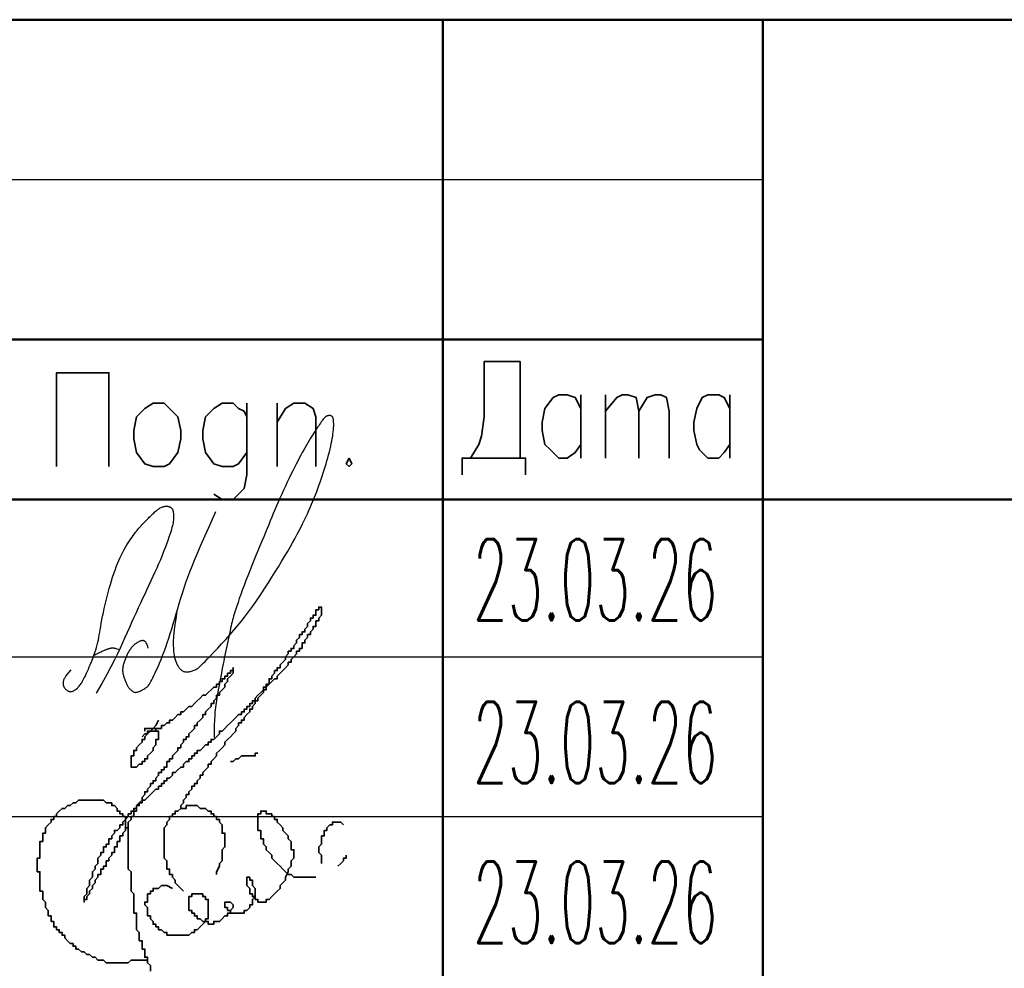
# Model space of a CAD drawing. Extents: x -410 to 10, y 10 to 307.
# Tile 4 of 9: x -345 to -315, y 28 to 57. Entities that reach past the tile are written whole.
import ezdxf

# ---------------------------------------------------------------- set-up
doc = ezdxf.new("R2010")
doc.units = 0
doc.layers.get('0').update_dxf_attribs({"lineweight": 25})
doc.styles.add('simplex.shx', font='simplex.shx', dxfattribs={"width": 0.9, "height": 2})

# ---------------------------------------------------------------- blocks, each defined once
blk = doc.blocks.new('абросимов')
at = {"color": 162, "lineweight": 25}
for points in [[(-760.731, -527.911), (-760.766, -528.141), (-760.793, -528.326), (-760.813, -528.472), (-760.827, -528.586), (-760.836, -528.673), (-760.841, -528.74), (-760.844, -528.794), (-760.845, -528.842), (-760.845, -528.887), (-760.845, -528.933), (-760.844, -528.977), (-760.843, -529.021), (-760.84, -529.064), (-760.838, -529.105), (-760.835, -529.146), (-760.83, -529.184), (-760.826, -529.222), (-760.82, -529.257), (-760.814, -529.292), (-760.807, -529.325), (-760.799, -529.357), (-760.791, -529.388), (-760.781, -529.418), (-760.771, -529.448), (-760.76, -529.477), (-760.748, -529.505), (-760.736, -529.532), (-760.722, -529.558), (-760.709, -529.584), (-760.694, -529.607), (-760.679, -529.63), (-760.664, -529.65), (-760.648, -529.669), (-760.631, -529.686), (-760.615, -529.702), (-760.598, -529.715), (-760.58, -529.727), (-760.563, -529.738), (-760.545, -529.747), (-760.527, -529.755), (-760.509, -529.761), (-760.491, -529.766), (-760.472, -529.769), (-760.453, -529.772), (-760.433, -529.772), (-760.411, -529.772), (-760.389, -529.77), (-760.365, -529.767), (-760.34, -529.763), (-760.314, -529.757), (-760.286, -529.751), (-760.258, -529.742), (-760.23, -529.733), (-760.202, -529.722), (-760.175, -529.71), (-760.148, -529.697), (-760.122, -529.682), (-760.095, -529.664), (-760.064, -529.641), (-760.029, -529.61), (-759.986, -529.57), (-759.934, -529.518), (-759.87, -529.453), (-759.793, -529.373), (-759.701, -529.276), (-759.596, -529.165), (-759.482, -529.042), (-759.361, -528.91), (-759.237, -528.773), (-759.112, -528.633), (-758.99, -528.493), (-758.873, -528.355), (-758.764, -528.223), (-758.662, -528.096), (-758.566, -527.97), (-758.473, -527.845), (-758.383, -527.72), (-758.294, -527.591), (-758.204, -527.458), (-758.112, -527.318), (-758.016, -527.171), (-757.917, -527.018), (-757.817, -526.861), (-757.717, -526.702), (-757.618, -526.543), (-757.522, -526.385), (-757.43, -526.232), (-757.342, -526.084), (-757.261, -525.944), (-757.186, -525.811), (-757.116, -525.685), (-757.051, -525.564), (-756.99, -525.448), (-756.933, -525.336), (-756.879, -525.228), (-756.827, -525.123), (-756.778, -525.02), (-756.731, -524.918), (-756.685, -524.819), (-756.641, -524.72), (-756.599, -524.623), (-756.558, -524.526), (-756.519, -524.43), (-756.481, -524.334), (-756.444, -524.238), (-756.409, -524.142), (-756.374, -524.047), (-756.34, -523.951), (-756.307, -523.856), (-756.276, -523.76), (-756.245, -523.665), (-756.214, -523.57), (-756.185, -523.476), (-756.156, -523.382), (-756.129, -523.289), (-756.103, -523.197), (-756.078, -523.106), (-756.055, -523.018), (-756.033, -522.931), (-756.013, -522.846), (-755.996, -522.764), (-755.98, -522.684), (-755.966, -522.608), (-755.954, -522.535), (-755.945, -522.466), (-755.937, -522.4), (-755.93, -522.339), (-755.926, -522.283), (-755.923, -522.232), (-755.922, -522.185), (-755.923, -522.144), (-755.924, -522.106), (-755.927, -522.073), (-755.93, -522.044), (-755.934, -522.018), (-755.938, -521.997), (-755.943, -521.979), (-755.948, -521.964), (-755.954, -521.952), (-755.959, -521.942), (-755.965, -521.934), (-755.971, -521.928), (-755.977, -521.923), (-755.983, -521.919), (-755.989, -521.916), (-755.996, -521.913), (-756.003, -521.91), (-756.009, -521.908), (-756.016, -521.906), (-756.023, -521.904), (-756.031, -521.903), (-756.038, -521.902), (-756.046, -521.901), (-756.054, -521.901), (-756.062, -521.901), (-756.07, -521.902), (-756.079, -521.903), (-756.087, -521.904), (-756.096, -521.906), (-756.105, -521.908), (-756.114, -521.911), (-756.123, -521.914), (-756.132, -521.917), (-756.141, -521.922), (-756.15, -521.926), (-756.16, -521.932), (-756.169, -521.938), (-756.178, -521.945), (-756.187, -521.952), (-756.197, -521.961), (-756.207, -521.971), (-756.218, -521.984), (-756.231, -521.999), (-756.246, -522.017), (-756.262, -522.039), (-756.281, -522.066), (-756.303, -522.096), (-756.327, -522.132), (-756.354, -522.171), (-756.383, -522.214), (-756.415, -522.26), (-756.447, -522.31), (-756.482, -522.363), (-756.518, -522.419), (-756.555, -522.477), (-756.593, -522.537), (-756.632, -522.6), (-756.673, -522.666), (-756.714, -522.735), (-756.756, -522.806), (-756.799, -522.881), (-756.843, -522.958), (-756.888, -523.038), (-756.933, -523.122), (-756.98, -523.21), (-757.028, -523.301), (-757.077, -523.396), (-757.127, -523.496), (-757.18, -523.601), (-757.234, -523.71), (-757.289, -523.825), (-757.346, -523.943), (-757.404, -524.065), (-757.462, -524.188), (-757.519, -524.312), (-757.575, -524.436), (-757.63, -524.558), (-757.682, -524.678), (-757.731, -524.795), (-757.779, -524.91), (-757.825, -525.023), (-757.871, -525.137), (-757.918, -525.253), (-757.965, -525.372), (-758.015, -525.496), (-758.069, -525.625), (-758.125, -525.762), (-758.185, -525.904), (-758.247, -526.051), (-758.31, -526.202), (-758.375, -526.356), (-758.438, -526.51), (-758.501, -526.665), (-758.562, -526.818), (-758.62, -526.969), (-758.675, -527.117), (-758.727, -527.259), (-758.775, -527.395), (-758.819, -527.522), (-758.859, -527.641), (-758.895, -527.749), (-758.927, -527.844), (-758.953, -527.927), (-758.975, -527.999), (-758.994, -528.063), (-759.011, -528.121), (-759.026, -528.178), (-759.04, -528.234), (-759.054, -528.294), (-759.069, -528.36), (-759.086, -528.433), (-759.103, -528.514), (-759.122, -528.601), (-759.142, -528.692), (-759.162, -528.787), (-759.183, -528.883), (-759.203, -528.979), (-759.223, -529.074), (-759.242, -529.167), (-759.26, -529.258), (-759.279, -529.348), (-759.297, -529.439), (-759.315, -529.529), (-759.333, -529.621), (-759.351, -529.715), (-759.37, -529.812), (-759.389, -529.912), (-759.409, -530.016), (-759.429, -530.121), (-759.449, -530.228), (-759.469, -530.337), (-759.488, -530.445), (-759.506, -530.554), (-759.523, -530.661), (-759.538, -530.768), (-759.552, -530.876), (-759.565, -530.991), (-759.575, -531.115), (-759.584, -531.252), (-759.59, -531.406), (-759.594, -531.581), (-759.595, -531.781)], [(-763.986, -529.708), (-764.049, -529.782), (-764.1, -529.844), (-764.138, -529.895), (-764.166, -529.937), (-764.187, -529.972), (-764.2, -530), (-764.209, -530.024), (-764.215, -530.045), (-764.22, -530.065), (-764.223, -530.084), (-764.225, -530.101), (-764.226, -530.118), (-764.226, -530.134), (-764.225, -530.149), (-764.223, -530.164), (-764.22, -530.178), (-764.216, -530.192), (-764.211, -530.206), (-764.206, -530.22), (-764.199, -530.234), (-764.192, -530.247), (-764.184, -530.26), (-764.174, -530.273), (-764.164, -530.286), (-764.152, -530.299), (-764.14, -530.311), (-764.126, -530.323), (-764.112, -530.333), (-764.098, -530.344), (-764.083, -530.353), (-764.067, -530.361), (-764.051, -530.367), (-764.035, -530.372), (-764.018, -530.376), (-764.002, -530.378), (-763.985, -530.378), (-763.967, -530.376), (-763.949, -530.372), (-763.931, -530.366), (-763.911, -530.358), (-763.892, -530.348), (-763.872, -530.335), (-763.851, -530.321), (-763.83, -530.305), (-763.81, -530.287), (-763.789, -530.268), (-763.769, -530.248), (-763.749, -530.228), (-763.73, -530.206), (-763.711, -530.184), (-763.693, -530.16), (-763.674, -530.133), (-763.656, -530.105), (-763.637, -530.074), (-763.617, -530.039), (-763.596, -530), (-763.575, -529.958), (-763.552, -529.911), (-763.528, -529.86), (-763.504, -529.806), (-763.478, -529.748), (-763.451, -529.686), (-763.424, -529.621), (-763.396, -529.553), (-763.367, -529.481), (-763.337, -529.407), (-763.308, -529.331), (-763.279, -529.253), (-763.252, -529.175), (-763.225, -529.096), (-763.201, -529.018), (-763.18, -528.94), (-763.161, -528.864), (-763.144, -528.788), (-763.129, -528.712), (-763.115, -528.633), (-763.101, -528.551), (-763.086, -528.465), (-763.071, -528.374), (-763.053, -528.277), (-763.034, -528.172), (-763.012, -528.06), (-762.987, -527.944), (-762.961, -527.824), (-762.933, -527.701), (-762.904, -527.577), (-762.873, -527.452), (-762.842, -527.329), (-762.809, -527.208), (-762.776, -527.089), (-762.742, -526.973), (-762.706, -526.861), (-762.67, -526.751), (-762.633, -526.645), (-762.595, -526.543), (-762.556, -526.445), (-762.516, -526.35), (-762.475, -526.261), (-762.433, -526.175), (-762.391, -526.093), (-762.35, -526.016), (-762.308, -525.942), (-762.267, -525.872), (-762.227, -525.807), (-762.187, -525.745), (-762.149, -525.687), (-762.111, -525.632), (-762.074, -525.581), (-762.038, -525.532), (-762.002, -525.486), (-761.967, -525.442), (-761.933, -525.4), (-761.898, -525.36), (-761.864, -525.321), (-761.831, -525.284), (-761.798, -525.248), (-761.765, -525.213), (-761.733, -525.179), (-761.701, -525.147), (-761.67, -525.115), (-761.64, -525.084), (-761.61, -525.054), (-761.581, -525.025), (-761.552, -524.996), (-761.524, -524.969), (-761.497, -524.943), (-761.471, -524.918), (-761.446, -524.894), (-761.422, -524.872), (-761.398, -524.851), (-761.375, -524.831), (-761.352, -524.812), (-761.33, -524.795), (-761.308, -524.779), (-761.286, -524.764), (-761.265, -524.751), (-761.243, -524.738), (-761.221, -524.727), (-761.199, -524.717), (-761.177, -524.708), (-761.156, -524.701), (-761.135, -524.694), (-761.115, -524.69), (-761.096, -524.686), (-761.077, -524.684), (-761.059, -524.683), (-761.043, -524.683), (-761.026, -524.684), (-761.011, -524.686), (-760.996, -524.689), (-760.982, -524.694), (-760.968, -524.699), (-760.954, -524.704), (-760.941, -524.711), (-760.929, -524.718), (-760.918, -524.726), (-760.907, -524.735), (-760.897, -524.744), (-760.887, -524.755), (-760.879, -524.766), (-760.872, -524.779), (-760.866, -524.792), (-760.86, -524.806), (-760.856, -524.822), (-760.852, -524.838), (-760.848, -524.856), (-760.845, -524.875), (-760.843, -524.896), (-760.841, -524.918), (-760.839, -524.941), (-760.838, -524.967), (-760.837, -524.993), (-760.837, -525.022), (-760.838, -525.052), (-760.84, -525.084), (-760.843, -525.118), (-760.847, -525.154), (-760.853, -525.193), (-760.861, -525.236), (-760.872, -525.285), (-760.885, -525.339), (-760.902, -525.401), (-760.923, -525.471), (-760.949, -525.551), (-760.979, -525.64), (-761.014, -525.739), (-761.053, -525.846), (-761.095, -525.96), (-761.141, -526.079), (-761.19, -526.202), (-761.242, -526.328), (-761.296, -526.456), (-761.352, -526.585), (-761.41, -526.714), (-761.469, -526.845), (-761.53, -526.976), (-761.592, -527.109), (-761.656, -527.244), (-761.72, -527.382), (-761.785, -527.521), (-761.852, -527.663), (-761.918, -527.808), (-761.986, -527.955), (-762.054, -528.104), (-762.122, -528.255), (-762.191, -528.408), (-762.26, -528.562), (-762.33, -528.718), (-762.401, -528.876), (-762.475, -529.04), (-762.557, -529.215), (-762.651, -529.406), (-762.759, -529.618), (-762.885, -529.855), (-763.034, -530.124), (-763.208, -530.427)], [(-761.614, -529.045), (-761.63, -528.99), (-761.645, -528.945), (-761.659, -528.91), (-761.673, -528.883), (-761.686, -528.863), (-761.698, -528.848), (-761.71, -528.838), (-761.721, -528.83), (-761.732, -528.824), (-761.742, -528.82), (-761.752, -528.816), (-761.763, -528.814), (-761.773, -528.812), (-761.784, -528.812), (-761.795, -528.812), (-761.806, -528.814), (-761.818, -528.815), (-761.83, -528.818), (-761.844, -528.821), (-761.858, -528.825), (-761.873, -528.831), (-761.889, -528.838), (-761.907, -528.847), (-761.925, -528.857), (-761.945, -528.869), (-761.965, -528.883), (-761.987, -528.898), (-762.009, -528.915), (-762.031, -528.933), (-762.053, -528.952), (-762.074, -528.972), (-762.095, -528.993), (-762.115, -529.015), (-762.134, -529.037), (-762.152, -529.06), (-762.17, -529.084), (-762.186, -529.108), (-762.202, -529.132), (-762.217, -529.157), (-762.231, -529.182), (-762.245, -529.207), (-762.258, -529.233), (-762.27, -529.258), (-762.282, -529.284), (-762.294, -529.311), (-762.305, -529.337), (-762.315, -529.364), (-762.326, -529.391), (-762.336, -529.419), (-762.346, -529.447), (-762.355, -529.475), (-762.364, -529.503), (-762.372, -529.531), (-762.379, -529.559), (-762.385, -529.586), (-762.39, -529.613), (-762.394, -529.64), (-762.397, -529.666), (-762.399, -529.693), (-762.399, -529.718), (-762.399, -529.744), (-762.397, -529.77), (-762.394, -529.796), (-762.389, -529.822), (-762.383, -529.848), (-762.376, -529.874), (-762.369, -529.901), (-762.36, -529.927), (-762.351, -529.954), (-762.342, -529.98), (-762.332, -530.006), (-762.322, -530.032), (-762.312, -530.058), (-762.303, -530.084), (-762.293, -530.109), (-762.283, -530.133), (-762.273, -530.156), (-762.263, -530.178), (-762.253, -530.198), (-762.243, -530.217), (-762.232, -530.234), (-762.221, -530.25), (-762.209, -530.265), (-762.197, -530.278), (-762.185, -530.291), (-762.173, -530.302), (-762.161, -530.314), (-762.148, -530.325), (-762.136, -530.336), (-762.123, -530.347), (-762.11, -530.358), (-762.097, -530.367), (-762.083, -530.376), (-762.069, -530.384), (-762.055, -530.391), (-762.04, -530.396), (-762.025, -530.399), (-762.009, -530.401), (-761.993, -530.4), (-761.975, -530.398), (-761.956, -530.394), (-761.935, -530.388), (-761.912, -530.381), (-761.888, -530.371), (-761.861, -530.359), (-761.833, -530.346), (-761.804, -530.331), (-761.775, -530.316), (-761.746, -530.299), (-761.719, -530.283), (-761.693, -530.266), (-761.669, -530.249), (-761.649, -530.233), (-761.631, -530.216), (-761.613, -530.197), (-761.596, -530.174), (-761.578, -530.146), (-761.558, -530.111), (-761.535, -530.069), (-761.508, -530.018), (-761.476, -529.956), (-761.44, -529.883), (-761.401, -529.802), (-761.358, -529.711), (-761.313, -529.613), (-761.267, -529.506), (-761.219, -529.392), (-761.172, -529.272), (-761.125, -529.146), (-761.078, -529.015), (-761.031, -528.878), (-760.985, -528.737), (-760.939, -528.593), (-760.893, -528.445), (-760.847, -528.294), (-760.801, -528.14), (-760.755, -527.985), (-760.709, -527.829), (-760.662, -527.67), (-760.613, -527.511), (-760.563, -527.351), (-760.511, -527.189), (-760.456, -527.028), (-760.399, -526.866), (-760.338, -526.702), (-760.27, -526.53), (-760.193, -526.34), (-760.102, -526.126), (-759.995, -525.877), (-759.868, -525.586), (-759.717, -525.245), (-759.54, -524.845)], [(-763.276, -529.255), (-763.222, -529.229), (-763.173, -529.206), (-763.131, -529.186), (-763.093, -529.168), (-763.06, -529.153), (-763.031, -529.139), (-763.005, -529.127), (-762.981, -529.116), (-762.958, -529.107), (-762.938, -529.098), (-762.918, -529.09), (-762.9, -529.082), (-762.883, -529.076), (-762.866, -529.07), (-762.85, -529.064), (-762.834, -529.059), (-762.818, -529.054), (-762.803, -529.05), (-762.787, -529.046), (-762.772, -529.043), (-762.756, -529.04), (-762.74, -529.038), (-762.724, -529.036), (-762.708, -529.035), (-762.692, -529.035), (-762.674, -529.037), (-762.654, -529.039), (-762.632, -529.044), (-762.606, -529.052), (-762.576, -529.062), (-762.54, -529.076), (-762.498, -529.094)]]:
    blk.add_lwpolyline(points, dxfattribs=at)

msp = doc.modelspace()

# ---------------------------------------------------------------- linework, layer by layer
at = {"color": 7, "lineweight": 50, "flags": 128}
for points in [[(-386.017, 57.307), (-205, 57.307)], [(-332.254, 18.106), (-332.254, 57.307)], [(-322.433, 57.307), (-322.433, 18.106)], [(-386.017, 47.485), (-322.433, 47.485)], [(-386.017, 42.575), (-322.433, 42.575)], [(-322.433, 42.575), (-205, 42.575)]]:
    msp.add_lwpolyline(points, dxfattribs=at)
at = {"color": 7, "lineweight": 25, "flags": 128}
for points in [[(-386.017, 52.396), (-322.433, 52.396)], [(-386.017, 37.749), (-322.433, 37.749)], [(-386.017, 32.838), (-322.433, 32.838)]]:
    msp.add_lwpolyline(points, dxfattribs=at)
at = {"color": 7, "lineweight": 35, "flags": 128}
for points in [[(-331.407, 43.845), (-331.153, 44.268), (-331.069, 44.522), (-330.984, 45.115), (-330.984, 46.808), (-329.883, 46.808), (-329.883, 43.845)], [(-344.107, 43.591), (-344.107, 46.469), (-342.499, 46.469), (-342.499, 43.591)], [(-328.021, 44.268), (-328.19, 44.014), (-328.444, 43.845), (-328.698, 43.845), (-328.867, 44.014), (-328.952, 44.099), (-329.121, 44.268), (-329.206, 44.691), (-329.206, 44.945), (-329.121, 45.369), (-328.867, 45.707), (-328.698, 45.792), (-328.444, 45.792), (-328.19, 45.707), (-328.021, 45.369)], [(-328.021, 45.792), (-328.021, 43.845)], [(-327.259, 45.792), (-327.259, 43.845)], [(-327.259, 45.284), (-326.92, 45.707), (-326.751, 45.792), (-326.581, 45.792), (-326.327, 45.707), (-326.243, 45.284), (-326.243, 43.845)], [(-326.243, 45.284), (-325.989, 45.707), (-325.735, 45.792), (-325.565, 45.792), (-325.396, 45.707), (-325.311, 45.284), (-325.311, 43.845)], [(-323.449, 44.268), (-323.618, 44.014), (-323.787, 43.845), (-324.126, 43.845), (-324.295, 44.014), (-324.38, 44.099), (-324.465, 44.268), (-324.549, 44.691), (-324.549, 44.945), (-324.465, 45.369), (-324.295, 45.707), (-324.126, 45.792), (-323.787, 45.792), (-323.618, 45.707), (-323.449, 45.369)], [(-323.449, 45.792), (-323.449, 43.845)], [(-341.144, 45.538), (-340.805, 45.538), (-340.636, 45.369), (-340.382, 45.115), (-340.297, 44.691), (-340.297, 44.437), (-340.382, 44.014), (-340.636, 43.675), (-340.805, 43.591), (-341.144, 43.591), (-341.398, 43.675), (-341.652, 44.014), (-341.737, 44.437), (-341.737, 44.691), (-341.652, 45.115), (-341.398, 45.369), (-341.144, 45.538)], [(-338.265, 45.115), (-338.35, 45.284), (-338.519, 45.369), (-338.689, 45.538), (-339.027, 45.538), (-339.281, 45.369), (-339.535, 45.115), (-339.62, 44.691), (-339.62, 44.437), (-339.535, 44.014), (-339.281, 43.675), (-339.027, 43.591), (-338.689, 43.591), (-338.519, 43.675), (-338.265, 44.014)], [(-338.265, 45.538), (-338.265, 43.337), (-338.35, 42.913), (-338.519, 42.744), (-338.689, 42.575), (-339.027, 42.575), (-339.281, 42.744)], [(-337.334, 45.538), (-337.334, 43.591)], [(-337.334, 44.945), (-337.08, 45.369), (-336.826, 45.538), (-336.487, 45.538), (-336.233, 45.369), (-336.149, 45.115), (-336.149, 43.591)], [(-335.133, 43.845), (-335.217, 43.675), (-335.133, 43.591), (-335.048, 43.675), (-335.133, 43.845)], [(-329.714, 43.337), (-329.714, 43.845), (-331.661, 43.845), (-331.661, 43.337)], [(-342.922, 31.314), (-342.837, 31.399), (-342.837, 31.483), (-342.837, 31.568), (-342.753, 31.653), (-342.753, 31.737), (-342.668, 31.737), (-342.668, 31.822), (-342.668, 31.907), (-342.583, 31.907), (-342.583, 31.991), (-342.499, 31.991), (-342.499, 32.076), (-342.499, 32.161), (-342.414, 32.161), (-342.414, 32.245), (-342.329, 32.33), (-342.329, 32.415), (-342.245, 32.415), (-342.16, 32.499), (-342.16, 32.584), (-342.075, 32.584), (-342.075, 32.669), (-341.991, 32.753), (-341.906, 32.838), (-341.906, 32.923), (-341.821, 32.923), (-341.821, 33.007), (-341.737, 33.007), (-341.737, 33.092), (-341.652, 33.092), (-341.652, 33.177), (-341.567, 33.177), (-341.567, 33.261), (-341.483, 33.261), (-341.483, 33.346), (-341.398, 33.346), (-341.313, 33.431), (-341.229, 33.515), (-341.144, 33.6), (-341.059, 33.685), (-340.975, 33.685), (-340.975, 33.769), (-340.89, 33.769), (-340.89, 33.854), (-340.805, 33.854), (-340.805, 33.939), (-340.721, 33.939), (-340.721, 34.023), (-340.636, 34.023), (-340.551, 34.108), (-340.551, 34.193), (-340.467, 34.193), (-340.382, 34.277), (-340.297, 34.362), (-340.213, 34.362), (-340.213, 34.447), (-340.128, 34.531), (-340.043, 34.531), (-340.043, 34.616), (-339.959, 34.616), (-339.959, 34.701), (-339.874, 34.701), (-339.874, 34.785), (-339.789, 34.785), (-339.789, 34.87), (-339.705, 34.87), (-339.62, 34.955), (-339.535, 35.039), (-339.451, 35.039), (-339.451, 35.124), (-339.366, 35.124), (-339.366, 35.209), (-339.281, 35.209), (-339.197, 35.293), (-339.112, 35.378), (-339.112, 35.463), (-339.027, 35.463), (-338.943, 35.547), (-338.858, 35.632), (-338.773, 35.717), (-338.689, 35.801), (-338.604, 35.886), (-338.519, 35.971), (-338.435, 35.971), (-338.435, 36.055), (-338.35, 36.055), (-338.35, 36.14), (-338.265, 36.14), (-338.265, 36.225), (-338.181, 36.225), (-338.181, 36.309), (-338.096, 36.309), (-338.096, 36.394), (-338.011, 36.394), (-338.011, 36.479), (-337.927, 36.563), (-337.842, 36.648), (-337.757, 36.733), (-337.757, 36.817), (-337.673, 36.817), (-337.588, 36.902), (-337.503, 36.987), (-337.419, 37.071), (-337.334, 37.071), (-337.334, 37.156), (-337.249, 37.241), (-337.165, 37.325), (-337.08, 37.41), (-336.995, 37.495), (-336.995, 37.579), (-336.911, 37.579), (-336.911, 37.664), (-336.826, 37.749), (-336.741, 37.833), (-336.741, 37.918), (-336.657, 37.918), (-336.657, 38.003), (-336.572, 38.003), (-336.572, 38.087), (-336.572, 38.172), (-336.487, 38.172), (-336.487, 38.257), (-336.403, 38.341), (-336.403, 38.426), (-336.318, 38.426), (-336.318, 38.511), (-336.233, 38.595), (-336.233, 38.68), (-336.149, 38.68), (-336.149, 38.765), (-336.149, 38.849), (-336.064, 38.849), (-336.064, 38.934), (-335.979, 39.019), (-335.979, 39.103), (-335.979, 39.188), (-335.979, 39.273), (-336.064, 39.273), (-336.064, 39.188), (-336.149, 39.188), (-336.149, 39.103), (-336.149, 39.019), (-336.233, 39.019), (-336.233, 38.934), (-336.318, 38.934), (-336.318, 38.849), (-336.403, 38.765), (-336.403, 38.68), (-336.487, 38.595), (-336.487, 38.511), (-336.572, 38.511), (-336.572, 38.426), (-336.657, 38.426), (-336.657, 38.341), (-336.741, 38.257), (-336.741, 38.172), (-336.826, 38.087), (-336.826, 38.003), (-336.911, 38.003), (-336.911, 37.918)], [(-336.911, 37.918), (-336.995, 37.918), (-336.995, 37.833), (-337.08, 37.749), (-337.08, 37.664), (-337.165, 37.579), (-337.249, 37.495), (-337.249, 37.41), (-337.334, 37.41), (-337.334, 37.325), (-337.419, 37.325), (-337.419, 37.241), (-337.503, 37.156), (-337.503, 37.071), (-337.588, 37.071), (-337.588, 36.987), (-337.588, 36.902), (-337.673, 36.902), (-337.673, 36.817), (-337.673, 36.733), (-337.757, 36.733), (-337.757, 36.648), (-337.842, 36.563), (-337.927, 36.479), (-337.927, 36.394), (-338.011, 36.394), (-338.011, 36.309), (-338.096, 36.225), (-338.096, 36.14), (-338.181, 36.14), (-338.181, 36.055), (-338.265, 35.971), (-338.35, 35.886), (-338.35, 35.801), (-338.435, 35.801), (-338.435, 35.717), (-338.519, 35.717), (-338.519, 35.632), (-338.604, 35.547), (-338.604, 35.463), (-338.689, 35.378), (-338.773, 35.293), (-338.858, 35.209), (-338.943, 35.124), (-338.943, 35.039), (-339.027, 34.955), (-339.112, 34.87), (-339.197, 34.785), (-339.197, 34.701), (-339.281, 34.616), (-339.366, 34.531), (-339.366, 34.447), (-339.451, 34.447), (-339.451, 34.362), (-339.535, 34.277), (-339.62, 34.193), (-339.62, 34.108), (-339.705, 34.108), (-339.705, 34.023), (-339.789, 33.939), (-339.789, 33.854), (-339.874, 33.854), (-339.874, 33.769), (-339.959, 33.769), (-339.959, 33.685), (-340.043, 33.6), (-340.043, 33.515), (-340.128, 33.515), (-340.128, 33.431), (-340.213, 33.346), (-340.213, 33.261), (-340.297, 33.177), (-340.297, 33.092)], [(-341.483, 35.293), (-341.398, 35.378), (-341.313, 35.378), (-341.229, 35.463), (-341.144, 35.463), (-341.059, 35.463), (-341.059, 35.547), (-340.975, 35.547), (-340.89, 35.547), (-340.89, 35.632), (-340.805, 35.632), (-340.721, 35.717), (-340.636, 35.717), (-340.636, 35.801), (-340.551, 35.801), (-340.467, 35.886), (-340.382, 35.971), (-340.297, 35.971), (-340.297, 36.055), (-340.213, 36.055), (-340.128, 36.14), (-340.043, 36.225), (-339.959, 36.225), (-339.874, 36.309), (-339.789, 36.394), (-339.705, 36.479), (-339.62, 36.563), (-339.535, 36.563), (-339.451, 36.648), (-339.366, 36.733), (-339.281, 36.817), (-339.197, 36.817), (-339.197, 36.902), (-339.112, 36.902), (-339.112, 36.987), (-339.027, 36.987), (-339.027, 37.071), (-338.943, 37.071), (-338.943, 37.156), (-338.858, 37.156), (-338.858, 37.241), (-338.773, 37.241), (-338.773, 37.325), (-338.689, 37.325), (-338.689, 37.41), (-338.689, 37.325), (-338.689, 37.241), (-338.773, 37.156), (-338.858, 37.071), (-338.858, 36.987), (-338.943, 36.902), (-338.943, 36.817), (-339.027, 36.733), (-339.112, 36.648), (-339.112, 36.563), (-339.197, 36.563), (-339.197, 36.479), (-339.281, 36.394), (-339.281, 36.309), (-339.366, 36.309), (-339.366, 36.225), (-339.451, 36.14), (-339.535, 36.055), (-339.535, 35.971), (-339.62, 35.971), (-339.62, 35.886), (-339.705, 35.801), (-339.789, 35.717), (-339.789, 35.632), (-339.874, 35.632), (-339.874, 35.547), (-339.959, 35.463), (-340.043, 35.378), (-340.043, 35.293), (-340.128, 35.293), (-340.128, 35.209), (-340.213, 35.209), (-340.213, 35.124), (-340.297, 35.039), (-340.297, 34.955), (-340.382, 34.955), (-340.382, 34.87), (-340.467, 34.785), (-340.551, 34.701), (-340.551, 34.616), (-340.636, 34.616), (-340.636, 34.531), (-340.721, 34.531), (-340.721, 34.447), (-340.721, 34.362), (-340.805, 34.362), (-340.805, 34.277), (-340.89, 34.277), (-340.89, 34.193), (-340.975, 34.193), (-340.975, 34.108), (-341.059, 34.023), (-341.059, 33.939), (-341.144, 33.939), (-341.144, 33.854), (-341.229, 33.854), (-341.229, 33.769), (-341.313, 33.685), (-341.313, 33.6), (-341.398, 33.6), (-341.398, 33.515), (-341.483, 33.431), (-341.483, 33.346), (-341.567, 33.261), (-341.652, 33.177), (-341.652, 33.092), (-341.652, 33.007), (-341.737, 33.007), (-341.737, 32.923), (-341.737, 32.838), (-341.821, 32.838), (-341.821, 32.753), (-341.906, 32.669), (-341.906, 32.584), (-341.906, 32.499), (-341.991, 32.499), (-341.991, 32.415), (-342.075, 32.33), (-342.075, 32.245), (-342.16, 32.245), (-342.16, 32.161), (-342.16, 32.076), (-342.245, 32.076), (-342.245, 31.991), (-342.245, 31.907), (-342.329, 31.907), (-342.329, 31.822), (-342.329, 31.737), (-342.414, 31.737), (-342.414, 31.653), (-342.499, 31.568), (-342.499, 31.483), (-342.583, 31.483), (-342.583, 31.399), (-342.583, 31.314), (-342.668, 31.314), (-342.668, 31.229), (-342.753, 31.229), (-342.753, 31.145), (-342.753, 31.06), (-342.837, 31.06), (-342.837, 30.975), (-342.922, 30.891), (-342.922, 30.806), (-343.007, 30.721), (-343.007, 30.637), (-343.091, 30.552), (-343.091, 30.467), (-343.176, 30.383), (-343.176, 30.298), (-343.261, 30.298), (-343.261, 30.213), (-343.261, 30.298), (-343.261, 30.383), (-343.176, 30.467), (-343.176, 30.552), (-343.176, 30.637), (-343.091, 30.721), (-343.091, 30.891), (-343.007, 30.975), (-343.007, 31.06), (-343.007, 31.145), (-342.922, 31.229), (-342.922, 31.314)], [(-340.975, 35.801), (-341.059, 35.632), (-341.144, 35.547), (-341.229, 35.463), (-341.313, 35.463), (-341.313, 35.378), (-341.398, 35.293), (-341.398, 35.209), (-341.483, 35.209), (-341.483, 35.124), (-341.567, 35.039), (-341.652, 34.955), (-341.652, 34.87), (-341.737, 34.87), (-341.737, 34.785), (-341.737, 34.701), (-341.821, 34.701), (-341.821, 34.616), (-341.821, 34.531), (-341.821, 34.447), (-341.821, 34.362), (-341.737, 34.362), (-341.652, 34.362), (-341.567, 34.447), (-341.483, 34.447), (-341.483, 34.531), (-341.398, 34.531), (-341.398, 34.616), (-341.313, 34.616), (-341.313, 34.701), (-341.229, 34.785), (-341.144, 34.87), (-341.144, 34.955), (-341.059, 35.039), (-341.059, 35.124), (-341.059, 35.209), (-340.975, 35.209), (-340.975, 35.293), (-340.975, 35.378), (-340.975, 35.463), (-341.059, 35.463), (-341.059, 35.547), (-341.144, 35.547), (-341.229, 35.547), (-341.313, 35.547), (-341.398, 35.547), (-341.398, 35.463)], [(-338.773, 34.531), (-338.689, 34.531), (-338.604, 34.616), (-338.519, 34.616), (-338.435, 34.701), (-338.35, 34.701), (-338.265, 34.701), (-338.181, 34.701), (-338.096, 34.701), (-338.011, 34.701), (-338.011, 34.785), (-337.927, 34.785)], [(-341.229, 28.097), (-341.229, 28.181), (-341.229, 28.266), (-341.313, 28.351), (-341.313, 28.435), (-341.313, 28.52), (-341.398, 28.52), (-341.398, 28.605), (-341.398, 28.689), (-341.398, 28.774), (-341.483, 28.774), (-341.483, 28.859), (-341.483, 28.943), (-341.483, 29.028), (-341.567, 29.028), (-341.567, 29.113), (-341.567, 29.197), (-341.567, 29.282), (-341.652, 29.367), (-341.652, 29.451), (-341.652, 29.536), (-341.652, 29.621), (-341.652, 29.705), (-341.652, 29.79), (-341.652, 29.875), (-341.737, 29.875), (-341.737, 29.959), (-341.737, 30.044), (-341.737, 30.129), (-341.737, 30.213), (-341.737, 30.298), (-341.737, 30.383), (-341.737, 30.467), (-341.821, 30.552), (-341.821, 30.637), (-341.821, 30.721), (-341.821, 30.806), (-341.821, 30.891), (-341.821, 30.975), (-341.821, 31.06), (-341.821, 31.145), (-341.906, 31.229), (-341.906, 31.314), (-341.906, 31.399), (-341.906, 31.483), (-341.906, 31.568), (-341.906, 31.653), (-341.906, 31.737), (-341.906, 31.822), (-341.906, 31.907), (-341.906, 31.991), (-341.906, 32.076), (-341.906, 32.161), (-341.906, 32.245), (-341.906, 32.33), (-341.906, 32.415), (-341.906, 32.499), (-341.991, 32.499), (-341.991, 32.584), (-341.991, 32.669), (-341.991, 32.753), (-341.991, 32.838), (-342.075, 32.838), (-342.075, 32.923), (-342.16, 32.923), (-342.16, 33.007), (-342.245, 33.007), (-342.245, 33.092), (-342.329, 33.177), (-342.414, 33.177), (-342.414, 33.261), (-342.499, 33.261), (-342.583, 33.261), (-342.668, 33.346), (-342.753, 33.346), (-342.837, 33.346), (-342.922, 33.346), (-343.007, 33.346), (-343.091, 33.346), (-343.176, 33.346), (-343.261, 33.346), (-343.345, 33.346), (-343.43, 33.346), (-343.515, 33.261), (-343.599, 33.261), (-343.684, 33.177), (-343.769, 33.177), (-343.853, 33.092), (-343.938, 33.092), (-344.023, 33.007), (-344.107, 32.923), (-344.107, 32.838), (-344.192, 32.838), (-344.192, 32.753), (-344.277, 32.753), (-344.277, 32.669), (-344.361, 32.584), (-344.446, 32.499), (-344.446, 32.415), (-344.446, 32.33), (-344.531, 32.33), (-344.531, 32.245), (-344.531, 32.161), (-344.531, 32.076), (-344.615, 32.076), (-344.615, 31.991), (-344.615, 31.907), (-344.615, 31.822), (-344.615, 31.737), (-344.615, 31.653), (-344.615, 31.568), (-344.7, 31.568), (-344.7, 31.483), (-344.7, 31.399), (-344.7, 31.314), (-344.7, 31.229), (-344.7, 31.145), (-344.615, 31.145), (-344.615, 31.06), (-344.615, 30.975), (-344.615, 30.891), (-344.615, 30.806), (-344.615, 30.721), (-344.615, 30.637), (-344.615, 30.552), (-344.531, 30.552), (-344.531, 30.467), (-344.531, 30.383), (-344.531, 30.298), (-344.446, 30.213), (-344.446, 30.129), (-344.446, 30.044)], [(-339.197, 31.06), (-339.197, 31.145), (-339.112, 31.314), (-339.112, 31.399), (-339.027, 31.483), (-339.027, 31.568), (-339.027, 31.653), (-339.027, 31.737), (-339.027, 31.822), (-338.943, 31.907), (-338.943, 31.991), (-338.943, 32.076), (-338.943, 32.161), (-338.943, 32.245), (-338.943, 32.33), (-339.027, 32.33), (-339.027, 32.415), (-339.027, 32.499), (-339.027, 32.584), (-339.112, 32.669), (-339.112, 32.753), (-339.197, 32.753), (-339.197, 32.838), (-339.281, 32.838), (-339.281, 32.923), (-339.366, 32.923), (-339.366, 33.007), (-339.451, 33.007), (-339.535, 33.092), (-339.62, 33.092), (-339.705, 33.092), (-339.789, 33.177), (-339.874, 33.177), (-339.959, 33.177), (-340.043, 33.177), (-340.128, 33.177), (-340.128, 33.092), (-340.213, 33.092), (-340.297, 33.092), (-340.382, 33.007), (-340.467, 33.007), (-340.467, 32.923), (-340.551, 32.923), (-340.551, 32.838), (-340.636, 32.838), (-340.636, 32.753), (-340.721, 32.669), (-340.721, 32.584), (-340.805, 32.499), (-340.805, 32.415), (-340.805, 32.33), (-340.805, 32.245), (-340.805, 32.161), (-340.805, 32.076), (-340.805, 31.991), (-340.805, 31.907), (-340.805, 31.822), (-340.805, 31.737), (-340.805, 31.653), (-340.805, 31.568), (-340.721, 31.483), (-340.721, 31.399), (-340.721, 31.314), (-340.721, 31.229), (-340.636, 31.229), (-340.636, 31.145), (-340.636, 31.06), (-340.551, 31.06), (-340.551, 30.975), (-340.467, 30.891), (-340.467, 30.806), (-340.382, 30.721), (-340.297, 30.637), (-340.213, 30.552)], [(-336.911, 31.314), (-336.911, 31.399), (-336.911, 31.483), (-336.826, 31.568), (-336.826, 31.653), (-336.826, 31.737), (-336.826, 31.822), (-336.911, 31.822), (-336.911, 31.907), (-336.911, 31.991), (-336.911, 32.076), (-336.995, 32.161), (-336.995, 32.245), (-337.08, 32.33), (-337.165, 32.415), (-337.165, 32.499), (-337.249, 32.584), (-337.334, 32.669), (-337.334, 32.753), (-337.419, 32.753), (-337.419, 32.838), (-337.503, 32.838), (-337.503, 32.923), (-337.588, 32.923), (-337.673, 32.923), (-337.673, 33.007), (-337.757, 33.007), (-337.842, 33.007), (-337.842, 32.923), (-337.927, 32.923), (-337.927, 32.838), (-337.927, 32.753), (-337.927, 32.669), (-337.927, 32.584), (-337.927, 32.499), (-337.927, 32.415), (-337.842, 32.415), (-337.842, 32.33), (-337.842, 32.245), (-337.842, 32.161), (-337.757, 32.161), (-337.757, 32.076), (-337.757, 31.991), (-337.673, 31.907), (-337.673, 31.822), (-337.588, 31.737), (-337.503, 31.653), (-337.503, 31.568), (-337.419, 31.483), (-337.334, 31.399), (-337.249, 31.314), (-337.165, 31.229), (-337.08, 31.145), (-336.995, 31.06), (-336.911, 31.06), (-336.826, 30.975), (-336.741, 30.975), (-336.657, 30.975), (-336.572, 30.975), (-336.487, 30.975), (-336.403, 30.975), (-336.233, 30.975), (-336.149, 30.975)], [(-335.302, 32.584), (-335.387, 32.669), (-335.471, 32.669), (-335.556, 32.669), (-335.641, 32.669), (-335.641, 32.584), (-335.725, 32.584), (-335.81, 32.499), (-335.81, 32.415), (-335.895, 32.415), (-335.895, 32.33), (-335.895, 32.245), (-335.979, 32.245), (-335.979, 32.161), (-335.979, 32.076), (-335.979, 31.991), (-336.064, 31.907), (-336.064, 31.822), (-336.064, 31.737), (-335.979, 31.653), (-335.979, 31.483), (-335.979, 31.399)], [(-335.471, 31.314), (-335.387, 31.399), (-335.302, 31.483), (-335.302, 31.568), (-335.217, 31.568), (-335.217, 31.653)], [(-340.551, 30.637), (-340.721, 30.721), (-340.805, 30.721), (-340.89, 30.721), (-340.975, 30.637), (-341.059, 30.637), (-341.144, 30.637), (-341.144, 30.552), (-341.229, 30.552), (-341.229, 30.467), (-341.313, 30.467), (-341.313, 30.383), (-341.313, 30.298), (-341.313, 30.213), (-341.398, 30.213), (-341.398, 30.129), (-341.313, 30.044), (-341.313, 29.959), (-341.313, 29.875), (-341.313, 29.79), (-341.229, 29.79), (-341.229, 29.705), (-341.144, 29.621), (-341.144, 29.536), (-341.059, 29.536), (-341.059, 29.451), (-340.975, 29.451), (-340.975, 29.367), (-340.89, 29.367), (-340.805, 29.282), (-340.721, 29.282), (-340.721, 29.197), (-340.636, 29.197), (-340.551, 29.197), (-340.467, 29.197), (-340.382, 29.197), (-340.297, 29.197), (-340.213, 29.197), (-340.128, 29.197), (-340.043, 29.197), (-339.959, 29.282), (-339.874, 29.282), (-339.874, 29.367), (-339.789, 29.367), (-339.705, 29.451), (-339.62, 29.536), (-339.535, 29.621), (-339.535, 29.705), (-339.451, 29.705), (-339.451, 29.79), (-339.451, 29.875), (-339.451, 29.959), (-339.451, 30.044), (-339.451, 30.129), (-339.451, 30.213), (-339.451, 30.298), (-339.535, 30.298), (-339.535, 30.383), (-339.62, 30.383), (-339.62, 30.467), (-339.705, 30.467), (-339.789, 30.467), (-339.874, 30.467), (-339.959, 30.467), (-339.959, 30.383), (-340.043, 30.383), (-340.043, 30.298), (-340.043, 30.213), (-340.043, 30.129), (-340.043, 30.044), (-340.043, 29.959), (-339.959, 29.959), (-339.959, 29.875), (-339.874, 29.875), (-339.874, 29.79), (-339.789, 29.79), (-339.789, 29.705), (-339.705, 29.705), (-339.62, 29.621), (-339.535, 29.621), (-339.451, 29.621), (-339.451, 29.536), (-339.366, 29.536), (-339.281, 29.536), (-339.281, 29.621), (-339.197, 29.621), (-339.112, 29.621), (-339.027, 29.705), (-338.943, 29.79), (-338.858, 29.79), (-338.858, 29.875), (-338.773, 29.875), (-338.773, 29.959), (-338.689, 30.044), (-338.689, 30.129), (-338.773, 30.213), (-338.858, 30.213), (-338.943, 30.213), (-338.943, 30.129), (-338.943, 30.044), (-338.858, 30.044), (-338.858, 29.959), (-338.773, 29.959), (-338.773, 29.875), (-338.689, 29.875), (-338.604, 29.875), (-338.519, 29.875), (-338.435, 29.875), (-338.35, 29.875), (-338.35, 29.959), (-338.265, 29.959), (-338.181, 30.044), (-338.181, 30.129), (-338.096, 30.129), (-338.096, 30.213), (-338.096, 30.298), (-338.011, 30.383), (-338.011, 30.467), (-338.011, 30.552), (-338.011, 30.637), (-338.096, 30.721), (-338.096, 30.806), (-338.096, 30.891), (-338.181, 30.891), (-338.181, 30.975), (-338.265, 30.975), (-338.265, 30.891), (-338.265, 30.806), (-338.265, 30.721), (-338.181, 30.637), (-338.181, 30.552), (-338.181, 30.467), (-338.096, 30.467), (-338.096, 30.383), (-338.011, 30.383), (-338.011, 30.298), (-337.927, 30.298), (-337.927, 30.213), (-337.842, 30.213), (-337.757, 30.213), (-337.673, 30.213), (-337.673, 30.298), (-337.588, 30.298), (-337.503, 30.383), (-337.419, 30.467), (-337.334, 30.552), (-337.249, 30.637), (-337.249, 30.721), (-337.165, 30.806), (-337.08, 30.891), (-337.08, 30.975), (-336.995, 31.145), (-336.995, 31.229), (-336.911, 31.314)], [(-344.446, 30.044), (-344.361, 29.959), (-344.361, 29.875), (-344.361, 29.79), (-344.277, 29.79), (-344.277, 29.705), (-344.277, 29.621), (-344.192, 29.621), (-344.192, 29.536), (-344.192, 29.451), (-344.107, 29.451), (-344.107, 29.367), (-344.023, 29.367), (-344.023, 29.282), (-343.938, 29.282), (-343.938, 29.197), (-343.853, 29.197), (-343.853, 29.113), (-343.769, 29.028), (-343.684, 28.943), (-343.599, 28.943), (-343.599, 28.859), (-343.515, 28.859), (-343.515, 28.774), (-343.43, 28.774), (-343.345, 28.689), (-343.261, 28.689), (-343.176, 28.605), (-343.091, 28.605), (-343.007, 28.52), (-342.922, 28.52), (-342.837, 28.435), (-342.753, 28.435), (-342.668, 28.435), (-342.583, 28.351), (-342.499, 28.351), (-342.414, 28.351), (-342.329, 28.351), (-342.245, 28.351), (-342.16, 28.351), (-342.075, 28.351), (-341.991, 28.351), (-341.906, 28.351), (-341.821, 28.435), (-341.737, 28.435), (-341.652, 28.435), (-341.567, 28.435), (-341.483, 28.435), (-341.313, 28.435)]]:
    msp.add_lwpolyline(points, dxfattribs=at)

# ---------------------------------------------------------------- block references
at = {"color": 1, "linetype": 'ByBlock', "lineweight": 20}
msp.add_blockref('абросимов', (420.32, 567.054), dxfattribs=at)

# ---------------------------------------------------------------- texts
at = {"color": 7, "lineweight": 20, "style": 'simplex.shx', "width": 0.5}
for p in [(-331.329, 38.862), (-331.329, 33.867), (-331.329, 28.956)]:
    msp.add_text('23.03.26', height=2.5, dxfattribs=at).set_placement(p)

doc.saveas('drawing.dxf')
